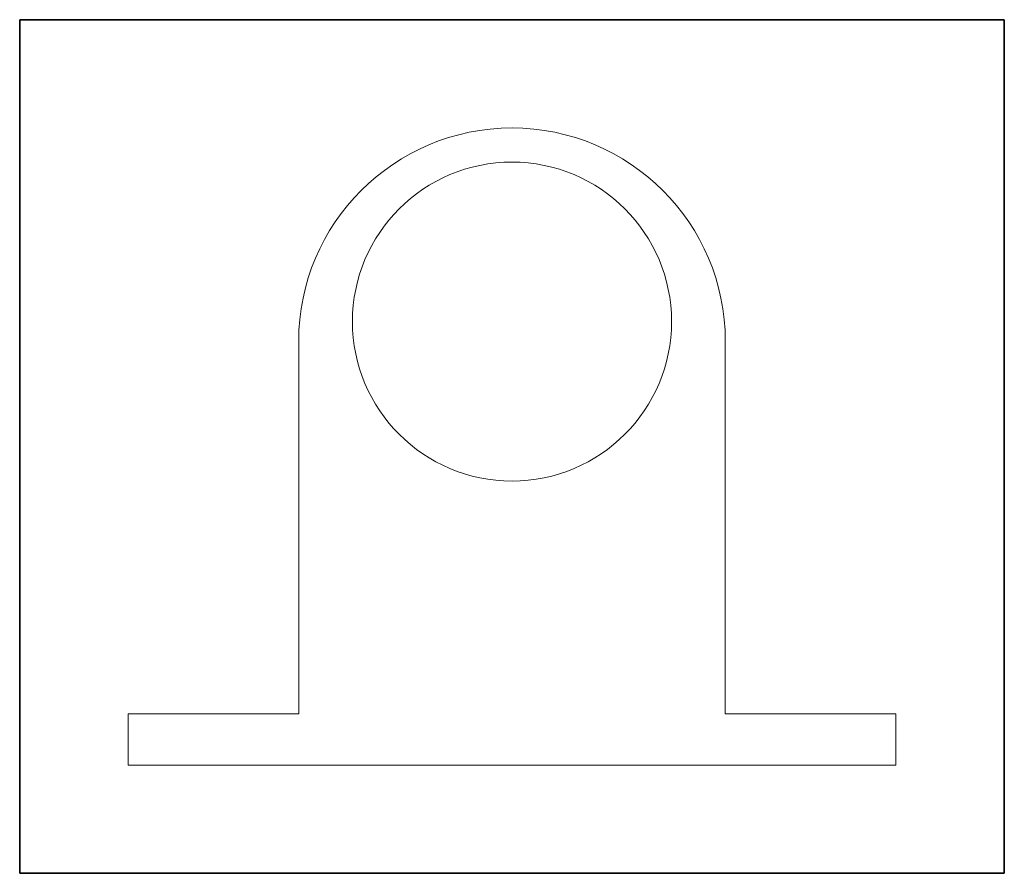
# Model space of a CAD drawing. Header units: millimetres. Extents: x 171 to 228.7, y 138.9 to 189.
import ezdxf

# ---------------------------------------------------------------- set-up
doc = ezdxf.new("R2010")
doc.units = ezdxf.units.MM
doc.layers.add('1', color=7, linetype='Continuous', true_color=0xffffff)

msp = doc.modelspace()

# ---------------------------------------------------------------- linework, layer by layer
at = {"layer": '1', "color": 8, "linetype": 'Continuous', "lineweight": 35}
for p, q in [((171.028453, 138.916848), (171.028453, 188.966848)), ((228.728453, 188.966848), (171.028453, 188.966848)), ((228.728453, 188.966848), (228.728453, 138.916848)), ((171.028453, 138.916848), (228.728453, 138.916848))]:
    msp.add_line(p, q, dxfattribs=at)
at = {"layer": '1', "color": 154, "linetype": 'Continuous', "lineweight": 18}
for p, q in [((187.378453, 148.266848), (187.378453, 170.116848)), ((212.378453, 170.116848), (212.378453, 148.266848)), ((177.378453, 145.266848), (177.378453, 148.266848)), ((177.378453, 148.266848), (187.378453, 148.266848)), ((212.378453, 148.266848), (222.378453, 148.266848)), ((222.378453, 148.266848), (222.378453, 145.266848)), ((222.378453, 145.266848), (177.378453, 145.266848))]:
    msp.add_line(p, q, dxfattribs=at)
msp.add_circle((199.878453, 171.266848), 9.35, dxfattribs=at)
msp.add_arc((199.878453, 170.116848), 12.5, 0, 180, dxfattribs=at)

doc.saveas('drawing.dxf')
